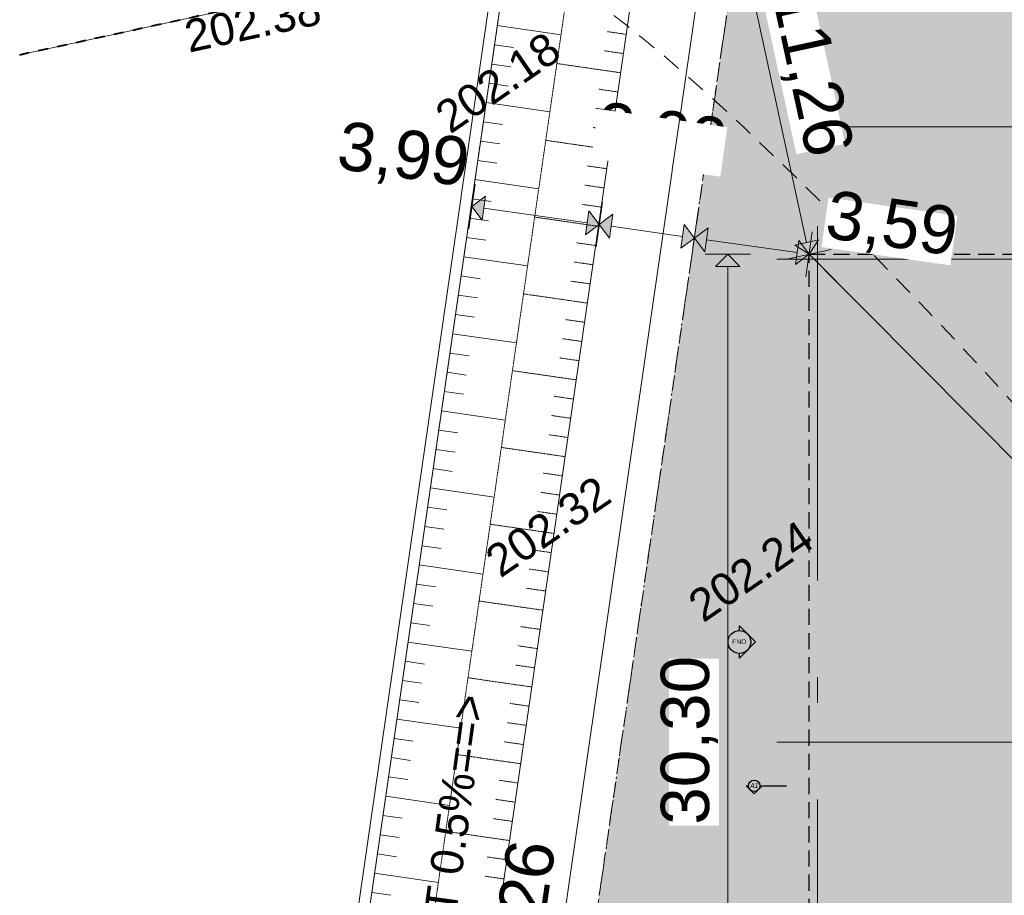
# Model space of a CAD drawing. Header units: millimetres. Extents: x -7175 to 180407, y -10650 to 115854.
# Tile 5 of 12: x -7175 to 23389, y 44023 to 71213. Entities that reach past the tile are written whole.
import ezdxf

# ---------------------------------------------------------------- set-up
doc = ezdxf.new("R2010")
doc.units = ezdxf.units.MM
doc.header["$MEASUREMENT"] = 0
for name, pattern in [('AI-Linetype-1', [750, 500, -250]), ('Axe', [546.805537, 264.583325, -105.833328, 70.555556, -105.833328]), ('Axe_long_OD', [16800, 10000, -3000, 800, -3000]), ('CACHE2', [600, 300, -300]), ('FOSSE', [1000, 600, -400]), ('Grille', [2, 1, -1]), ('Wipeout_Contour', [1000, 0, -1000])]:
    doc.linetypes.add(name, pattern=pattern)
for name, color, linetype in [('Marques _ Coupes sécurité.Marques', 7, 'Continuous'), ('Marques _ Façades.Marques', 7, 'Continuous'), ('Nouveau_01-PAP LOTS CONTOURS.Topo', 7, 'Continuous'), ('Nouveau_01-PAP- BORDURE AGGLOS.Topo', 7, 'Continuous'), ('Nouveau_01-PAP- FOSSE PROJET.Topo', 7, 'Continuous'), ('Nouveau_01-PAP-FILAIRE VOIE.Topo', 7, 'Continuous'), ('Nouveau_2D - Cotations - 1_100.2D', 7, 'Continuous'), ('Nouveau_2D - Divers - Axes.2D_3D', 7, 'Continuous'), ('Nouveau_2D_3D _ Annotations.2D_3D', 7, 'Continuous'), ('Nouveau_Finitions - Etanchéité.5-Etanchéité', 7, 'Continuous'), ('Nouveau_X-PTS TOPO-TEXTE TOPOALT.Topo', 7, 'Continuous'), ('Nouveau_X-PTS TOPO-TOPOPOINT.Topo', 7, 'Continuous'), ('Nouveau_Y-FDP TOPO-CN_1_00.Topo', 7, 'Continuous'), ('Nouveau_ZZ- PAP ALT PTS PROJET.Topo', 7, 'Continuous')]:
    doc.layers.add(name, color=color, linetype=linetype)
doc.styles.add('STYLE_GENERE_1', font='txt')
doc.styles.add('STYLE_GENERE_3', font='txt')
doc.dimstyles.new('STYLE_GENERE__1', dxfattribs={"dimtxt": 1500, "dimasz": 712.5, "dimexe": 0.18, "dimexo": 50, "dimgap": 0, "dimtad": 1, "dimlfac": 0.001, "dimzin": 0, "dimdsep": 46, "dimtxsty": 'STYLE_GENERE_1', "dimblk": 'ARROWHEAD_10', "dimblk1": 'ARROWHEAD_10', "dimblk2": 'ARROWHEAD_10', "dimcen": 0.09, "dimclrd": 256, "dimclre": 256, "dimclrt": 256, "dimazin": 0, "dimtfac": 1, "dimtdec": 4, "dimtmove": 0, "dimatfit": 3, "dimfxl": 0, "dimtolj": 1, "dimtzin": 0, "dimarcsym": 0})
doc.dimstyles.new('STYLE_GENERE__2', dxfattribs={"dimtxt": 1500, "dimasz": 712.5, "dimexe": 0.18, "dimexo": 50, "dimgap": 0, "dimtad": 1, "dimtih": 1, "dimtoh": 1, "dimlfac": 0.001, "dimzin": 0, "dimdsep": 46, "dimtxsty": 'STYLE_GENERE_1', "dimblk": 'ARROWHEAD_10', "dimblk1": 'ARROWHEAD_10', "dimblk2": 'ARROWHEAD_10', "dimcen": 0.09, "dimclrd": 256, "dimclre": 256, "dimclrt": 256, "dimazin": 0, "dimtfac": 1, "dimtdec": 4, "dimtmove": 0, "dimatfit": 3, "dimfxl": 0, "dimtolj": 1, "dimtzin": 0, "dimarcsym": 0})
doc.dimstyles.new('STYLE_GENERE__3', dxfattribs={"dimtxt": 0.18, "dimasz": 1368, "dimexe": 0.18, "dimexo": 0.0625, "dimgap": 0, "dimtad": 0, "dimtih": 1, "dimtoh": 1, "dimdec": 4, "dimzin": 0, "dimdsep": 46, "dimcen": 0.09, "dimadec": 0, "dimazin": 0, "dimtfac": 1, "dimtdec": 4, "dimtmove": 0, "dimatfit": 3, "dimldrblk": 'ARROWHEAD_5', "dimfxl": 0, "dimtolj": 1, "dimtzin": 0, "dimarcsym": 0})

# ---------------------------------------------------------------- blocks, each defined once
blk = doc.blocks.new('Marque grille standard')
at = {"layer": 'Nouveau_2D - Divers - Axes.2D_3D', "color": 104, "linetype": 'Axe_long_OD', "lineweight": 15, "true_color": 0x029e21}
for q in [(0, 0), (72512, 0)]:
    blk.add_line((1000, 0), q, dxfattribs=at)
blk = doc.blocks.new('Marque grille standard_2')
at = {"layer": 'Nouveau_2D - Divers - Axes.2D_3D', "color": 104, "linetype": 'Axe_long_OD', "lineweight": 15, "true_color": 0x029e21}
for p, q in [((1000, 0), (0, 0)), ((1000, 0), (31000, 0)), ((31000, 0), (32000, 0))]:
    blk.add_line(p, q, dxfattribs=at)
blk = doc.blocks.new('*D9')
at = {"layer": 'Nouveau_2D - Cotations - 1_100.2D', "linetype": 'Continuous', "lineweight": 15, "true_color": 0xa80f02}
for points in [[(17329, 67884), (17704, 67509), (17704, 68259)], [(47841, 67884), (47466, 68259), (47466, 67509)], [(47841, 67884), (48216, 67509), (48216, 68259)]]:
    blk.add_hatch(color=14, dxfattribs=at).paths.add_polyline_path(points)
at = {"layer": 'Nouveau_2D - Cotations - 1_100.2D', "color": 11, "linetype": 'Continuous', "lineweight": 15, "true_color": 0xfd8379}
for p, q in [((17329, 67180), (17329, 68587)), ((47841, 67180), (47841, 68587)), ((17704, 67884), (47466, 67884))]:
    blk.add_line(p, q, dxfattribs=at)
at = {"layer": 'Nouveau_2D - Cotations - 1_100.2D', "color": 14, "linetype": 'Continuous', "lineweight": 15, "true_color": 0xa80f02}
for p, q in [((17329, 67884), (17704, 68259)), ((17704, 68259), (17704, 67509)), ((47466, 67509), (47466, 68259)), ((47841, 67884), (47466, 68259)), ((17329, 67884), (17704, 67509)), ((47841, 67884), (47466, 67509))]:
    blk.add_line(p, q, dxfattribs=at)
at = {"color": 254, "linetype": 'Wipeout_Contour', "lineweight": 0, "ltscale": 305135.72811}
blk.add_wipeout([(29996, 68159), (35175, 68159), (35175, 69709), (29996, 69709)], dxfattribs=at).dxf.layer = 'Nouveau_2D - Cotations - 1_100.2D'
at = {"layer": 'Nouveau_2D - Cotations - 1_100.2D', "color": 14, "lineweight": 15, "true_color": 0xa80f02, "insert": (30021, 68184), "char_height": 1500, "attachment_point": 7, "style": 'STYLE_GENERE_1'}
blk.add_mtext('\\A1;{\\pql;\\fArial|b0|i0|c0|p38;30,51}', dxfattribs=at)
blk = doc.blocks.new('ARROWHEAD_10')
at = {"linetype": 'Continuous', "lineweight": 0}
blk.add_hatch(color=0, dxfattribs=at).paths.add_polyline_path([(-0.525, 0.525), (0, 0), (-0.525, -0.525)])
at = {"color": 0, "linetype": 'Continuous', "lineweight": 0}
blk.add_line((0, 0), (-1, 0), dxfattribs=at)
blk = doc.blocks.new('*D12')
at = {"layer": 'Nouveau_2D - Cotations - 1_100.2D', "linetype": 'Continuous', "lineweight": 15, "true_color": 0xa80f02}
for points in [[(6861, 65411), (7180, 64987), (7285, 65729)], [(10814, 64851), (10495, 65275), (10390, 64533)], [(10814, 64851), (11132, 64428), (11238, 65170)]]:
    blk.add_hatch(color=14, dxfattribs=at).paths.add_polyline_path(points)
at = {"layer": 'Nouveau_2D - Cotations - 1_100.2D', "color": 11, "linetype": 'Continuous', "lineweight": 15, "true_color": 0xfd8379}
for p, q in [((6763, 64715), (6960, 66107)), ((7233, 65358), (10442, 64904))]:
    blk.add_line(p, q, dxfattribs=at)
at = {"layer": 'Nouveau_2D - Cotations - 1_100.2D', "color": 14, "linetype": 'Continuous', "lineweight": 15, "true_color": 0xa80f02}
for p, q in [((6861, 65411), (7285, 65729)), ((7285, 65729), (7180, 64987)), ((6861, 65411), (7180, 64987)), ((10390, 64533), (10495, 65275)), ((10814, 64851), (10495, 65275)), ((10814, 64851), (10390, 64533))]:
    blk.add_line(p, q, dxfattribs=at)
at = {"color": 254, "linetype": 'Wipeout_Contour', "lineweight": 0, "ltscale": 274408.994705}
blk.add_wipeout([(10572, 66905), (14573, 66339), (14791, 67874), (10790, 68440)], dxfattribs=at).dxf.layer = 'Nouveau_2D - Cotations - 1_100.2D'
at = {"layer": 'Nouveau_2D - Cotations - 1_100.2D', "color": 14, "lineweight": 15, "true_color": 0xa80f02, "insert": (10601, 66927), "char_height": 1500, "attachment_point": 7, "rotation": 351.9448, "style": 'STYLE_GENERE_1'}
blk.add_mtext('\\A1;{\\pql;\\fArial|b0|i0|c0|p38;2,99}', dxfattribs=at)
at = {"color": 254, "linetype": 'Wipeout_Contour', "lineweight": 0, "ltscale": 267901.549891}
blk.add_wipeout([(2552, 66298), (6553, 65732), (6771, 67267), (2770, 67833)], dxfattribs=at).dxf.layer = 'Nouveau_2D - Cotations - 1_100.2D'
at = {"layer": 'Nouveau_2D - Cotations - 1_100.2D', "color": 14, "lineweight": 15, "true_color": 0xa80f02, "insert": (2581, 66320), "char_height": 1500, "attachment_point": 7, "rotation": 351.9448, "style": 'STYLE_GENERE_1'}
blk.add_mtext('\\A1;{\\pql;\\fArial|b0|i0|c0|p38;3,99}', dxfattribs=at)
blk = doc.blocks.new('*D13')
at = {"layer": 'Nouveau_2D - Cotations - 1_100.2D', "linetype": 'Continuous', "lineweight": 15, "true_color": 0xa80f02}
for points in [[(10814, 64851), (10495, 65275), (10390, 64533)], [(10814, 64851), (11132, 64428), (11238, 65170)], [(13771, 64433), (13453, 64857), (13348, 64114)], [(13771, 64433), (14090, 64009), (14195, 64752)]]:
    blk.add_hatch(color=14, dxfattribs=at).paths.add_polyline_path(points)
at = {"layer": 'Nouveau_2D - Cotations - 1_100.2D', "color": 11, "linetype": 'Continuous', "lineweight": 15, "true_color": 0xfd8379}
for p, q in [((10715, 64155), (10912, 65548)), ((11185, 64799), (13400, 64485))]:
    blk.add_line(p, q, dxfattribs=at)
at = {"layer": 'Nouveau_2D - Cotations - 1_100.2D', "color": 14, "linetype": 'Continuous', "lineweight": 15, "true_color": 0xa80f02}
for p, q in [((10814, 64851), (10495, 65275)), ((10814, 64851), (11238, 65170)), ((11238, 65170), (11132, 64428)), ((10814, 64851), (10390, 64533)), ((10814, 64851), (11132, 64428)), ((13348, 64114), (13453, 64857)), ((13771, 64433), (13453, 64857)), ((13771, 64433), (13348, 64114))]:
    blk.add_line(p, q, dxfattribs=at)
at = {"color": 254, "linetype": 'Wipeout_Contour', "lineweight": 0, "ltscale": 274408.994705}
blk.add_wipeout([(10572, 66905), (14573, 66339), (14791, 67874), (10790, 68440)], dxfattribs=at).dxf.layer = 'Nouveau_2D - Cotations - 1_100.2D'
blk = doc.blocks.new('*D14')
at = {"layer": 'Nouveau_2D - Cotations - 1_100.2D', "linetype": 'Continuous', "lineweight": 15, "true_color": 0xa80f02}
for points in [[(13771, 64433), (13453, 64857), (13348, 64114)], [(13771, 64433), (14090, 64009), (14195, 64752)], [(17329, 63929), (17011, 64353), (16906, 63611)]]:
    blk.add_hatch(color=14, dxfattribs=at).paths.add_polyline_path(points)
at = {"layer": 'Nouveau_2D - Cotations - 1_100.2D', "color": 11, "linetype": 'Continuous', "lineweight": 15, "true_color": 0xfd8379}
for p, q in [((13673, 63737), (13870, 65129)), ((17231, 63233), (17428, 64625)), ((14143, 64380), (16958, 63982))]:
    blk.add_line(p, q, dxfattribs=at)
at = {"layer": 'Nouveau_2D - Cotations - 1_100.2D', "color": 14, "linetype": 'Continuous', "lineweight": 15, "true_color": 0xa80f02}
for p, q in [((13771, 64433), (13453, 64857)), ((13771, 64433), (14195, 64752)), ((14195, 64752), (14090, 64009)), ((13771, 64433), (13348, 64114)), ((13771, 64433), (14090, 64009)), ((16906, 63611), (17011, 64353)), ((17329, 63929), (17011, 64353)), ((17329, 63929), (16906, 63611))]:
    blk.add_line(p, q, dxfattribs=at)
at = {"color": 254, "linetype": 'Wipeout_Contour', "lineweight": 0, "ltscale": 274408.994705}
blk.add_wipeout([(10572, 66905), (14573, 66339), (14791, 67874), (10790, 68440)], dxfattribs=at).dxf.layer = 'Nouveau_2D - Cotations - 1_100.2D'
at = {"color": 254, "linetype": 'Wipeout_Contour', "lineweight": 0, "ltscale": 270551.440806}
blk.add_wipeout([(17714, 64153), (21715, 63586), (21933, 65121), (17932, 65687)], dxfattribs=at).dxf.layer = 'Nouveau_2D - Cotations - 1_100.2D'
at = {"layer": 'Nouveau_2D - Cotations - 1_100.2D', "color": 14, "lineweight": 15, "true_color": 0xa80f02, "insert": (17743, 64174), "char_height": 1500, "attachment_point": 7, "rotation": 351.9448, "style": 'STYLE_GENERE_1'}
blk.add_mtext('\\A1;{\\pql;\\fArial|b0|i0|c0|p38;3,59}', dxfattribs=at)
blk = doc.blocks.new('*D15')
at = {"layer": 'Nouveau_2D - Cotations - 1_100.2D', "linetype": 'Continuous', "lineweight": 15, "true_color": 0xa80f02}
for points in [[(2657, 35704), (2976, 35280), (3081, 36022)], [(6499, 35160), (6180, 35584), (6075, 34841)], [(6499, 35160), (6817, 34736), (6923, 35479)]]:
    blk.add_hatch(color=14, dxfattribs=at).paths.add_polyline_path(points)
at = {"layer": 'Nouveau_2D - Cotations - 1_100.2D', "color": 11, "linetype": 'Continuous', "lineweight": 15, "true_color": 0xfd8379}
for p, q in [((2559, 35008), (2756, 36400)), ((6400, 34464), (6597, 35856)), ((3028, 35651), (6127, 35213))]:
    blk.add_line(p, q, dxfattribs=at)
at = {"layer": 'Nouveau_2D - Cotations - 1_100.2D', "color": 14, "linetype": 'Continuous', "lineweight": 15, "true_color": 0xa80f02}
for p, q in [((2657, 35704), (3081, 36022)), ((3081, 36022), (2976, 35280)), ((2657, 35704), (2976, 35280)), ((6075, 34841), (6180, 35584)), ((6499, 35160), (6180, 35584)), ((6499, 35160), (6923, 35479)), ((6499, 35160), (6075, 34841)), ((6499, 35160), (6817, 34736))]:
    blk.add_line(p, q, dxfattribs=at)
at = {"color": 254, "linetype": 'Wipeout_Contour', "lineweight": 0, "ltscale": 148530.488931}
blk.add_wipeout([(-1652, 36591), (2349, 36025), (2566, 37560), (-1435, 38126)], dxfattribs=at).dxf.layer = 'Nouveau_2D - Cotations - 1_100.2D'
at = {"layer": 'Nouveau_2D - Cotations - 1_100.2D', "color": 14, "lineweight": 15, "true_color": 0xa80f02, "insert": (-1624, 36613), "char_height": 1500, "attachment_point": 7, "rotation": 351.9448, "style": 'STYLE_GENERE_1'}
blk.add_mtext('\\A1;{\\pql;\\fArial|b0|i0|c0|p38;3,88}', dxfattribs=at)
blk = doc.blocks.new('*D18')
at = {"layer": 'Nouveau_2D - Cotations - 1_100.2D', "linetype": 'Continuous', "lineweight": 15, "true_color": 0xa80f02}
for points in [[(14804, 63929), (14429, 63554), (15179, 63554)], [(14804, 33627), (15179, 34002), (14429, 34002)]]:
    blk.add_hatch(color=14, dxfattribs=at).paths.add_polyline_path(points)
at = {"layer": 'Nouveau_2D - Cotations - 1_100.2D', "color": 11, "linetype": 'Continuous', "lineweight": 15, "true_color": 0xfd8379}
for p, q in [((15507, 63929), (14101, 63929)), ((14804, 34002), (14804, 63554)), ((15507, 33627), (14101, 33627))]:
    blk.add_line(p, q, dxfattribs=at)
at = {"layer": 'Nouveau_2D - Cotations - 1_100.2D', "color": 14, "linetype": 'Continuous', "lineweight": 15, "true_color": 0xa80f02}
for p, q in [((14804, 63929), (14429, 63554)), ((14804, 63929), (15179, 63554)), ((15179, 63554), (14429, 63554)), ((14429, 34002), (15179, 34002)), ((14804, 33627), (14429, 34002)), ((14804, 33627), (15179, 34002))]:
    blk.add_line(p, q, dxfattribs=at)
at = {"color": 254, "linetype": 'Wipeout_Contour', "lineweight": 0, "ltscale": 202763.021836}
blk.add_wipeout([(14529, 46189), (14529, 51368), (12979, 51368), (12979, 46189)], dxfattribs=at).dxf.layer = 'Nouveau_2D - Cotations - 1_100.2D'
at = {"layer": 'Nouveau_2D - Cotations - 1_100.2D', "color": 14, "lineweight": 15, "true_color": 0xa80f02, "insert": (14504, 46214), "char_height": 1500, "attachment_point": 7, "rotation": 90, "style": 'STYLE_GENERE_1'}
blk.add_mtext('\\A1;{\\pql;\\fArial|b0|i0|c0|p38;30,30}', dxfattribs=at)
blk = doc.blocks.new('*D19')
at = {"layer": 'Nouveau_2D - Cotations - 1_100.2D', "linetype": 'Continuous', "lineweight": 15, "true_color": 0xa80f02}
for points in [[(14936, 74935), (14649, 74489), (15382, 74649)], [(17329, 63929), (17616, 64375), (16883, 64216)]]:
    blk.add_hatch(color=14, dxfattribs=at).paths.add_polyline_path(points)
at = {"layer": 'Nouveau_2D - Cotations - 1_100.2D', "color": 11, "linetype": 'Continuous', "lineweight": 15, "true_color": 0xfd8379}
for p, q in [((14249, 74786), (15623, 75085)), ((15015, 74569), (17250, 64296)), ((16642, 63780), (18016, 64079))]:
    blk.add_line(p, q, dxfattribs=at)
at = {"layer": 'Nouveau_2D - Cotations - 1_100.2D', "color": 14, "linetype": 'Continuous', "lineweight": 15, "true_color": 0xa80f02}
for p, q in [((14936, 74935), (14649, 74489)), ((14936, 74935), (15382, 74649)), ((15382, 74649), (14649, 74489)), ((16883, 64216), (17616, 64375)), ((17329, 63929), (16883, 64216)), ((17329, 63929), (17616, 64375))]:
    blk.add_line(p, q, dxfattribs=at)
at = {"color": 254, "linetype": 'Wipeout_Contour', "lineweight": 0, "ltscale": 286998.367738}
blk.add_wipeout([(15867, 71947), (16936, 67034), (18450, 67363), (17382, 72277)], dxfattribs=at).dxf.layer = 'Nouveau_2D - Cotations - 1_100.2D'
at = {"layer": 'Nouveau_2D - Cotations - 1_100.2D', "color": 14, "lineweight": 15, "true_color": 0xa80f02, "insert": (15897, 71928), "char_height": 1500, "attachment_point": 7, "rotation": 282.2699, "style": 'STYLE_GENERE_1'}
blk.add_mtext('\\A1;{\\pql;\\fArial|b0|i0|c0|p38;11,26}', dxfattribs=at)
blk = doc.blocks.new('*D24')
at = {"layer": 'Nouveau_2D - Cotations - 1_100.2D', "linetype": 'Continuous', "lineweight": 15, "true_color": 0xa80f02}
for points in [[(7646, 73477), (7221, 73159), (7963, 73052)], [(-2968, 92), (-2543, 410), (-3285, 517)]]:
    blk.add_hatch(color=14, dxfattribs=at).paths.add_polyline_path(points)
at = {"layer": 'Nouveau_2D - Cotations - 1_100.2D', "color": 11, "linetype": 'Continuous', "lineweight": 15, "true_color": 0xfd8379}
for p, q in [((6950, 73577), (8342, 73376)), ((7592, 73105), (-2914, 463)), ((-3664, 193), (-2272, -8))]:
    blk.add_line(p, q, dxfattribs=at)
at = {"layer": 'Nouveau_2D - Cotations - 1_100.2D', "color": 14, "linetype": 'Continuous', "lineweight": 15, "true_color": 0xa80f02}
for p, q in [((7646, 73477), (7221, 73159)), ((7646, 73477), (7963, 73052)), ((7963, 73052), (7221, 73159)), ((-3285, 517), (-2543, 410)), ((-2968, 92), (-3285, 517)), ((-2968, 92), (-2543, 410))]:
    blk.add_line(p, q, dxfattribs=at)
at = {"color": 254, "linetype": 'Wipeout_Contour', "lineweight": 0, "ltscale": 147866.697255}
blk.add_wipeout([(1696, 34261), (2438, 39387), (904, 39609), (162, 34483)], dxfattribs=at).dxf.layer = 'Nouveau_2D - Cotations - 1_100.2D'
at = {"layer": 'Nouveau_2D - Cotations - 1_100.2D', "color": 14, "lineweight": 15, "true_color": 0xa80f02, "insert": (1675, 34289), "char_height": 1500, "attachment_point": 7, "rotation": 81.7704, "style": 'STYLE_GENERE_1'}
blk.add_mtext('\\A1;{\\pql;\\fArial|b0|i0|c0|p38;74,15}', dxfattribs=at)
blk = doc.blocks.new('*D32')
at = {"layer": 'Nouveau_2D - Cotations - 1_100.2D', "linetype": 'Continuous', "lineweight": 15, "true_color": 0xa80f02}
for points in [[(14325, 75155), (13900, 74837), (14642, 74730)], [(4984, 10570), (5409, 10888), (4667, 10995)]]:
    blk.add_hatch(color=14, dxfattribs=at).paths.add_polyline_path(points)
at = {"layer": 'Nouveau_2D - Cotations - 1_100.2D', "color": 11, "linetype": 'Continuous', "lineweight": 15, "true_color": 0xfd8379}
for p, q in [((15021, 75054), (13629, 75256)), ((5038, 10941), (14271, 74784)), ((5680, 10470), (4288, 10671))]:
    blk.add_line(p, q, dxfattribs=at)
at = {"layer": 'Nouveau_2D - Cotations - 1_100.2D', "color": 14, "linetype": 'Continuous', "lineweight": 15, "true_color": 0xa80f02}
for p, q in [((14325, 75155), (13900, 74837)), ((14325, 75155), (14642, 74730)), ((14642, 74730), (13900, 74837)), ((4667, 10995), (5409, 10888)), ((4984, 10570), (4667, 10995)), ((4984, 10570), (5409, 10888))]:
    blk.add_line(p, q, dxfattribs=at)
at = {"color": 254, "linetype": 'Wipeout_Contour', "lineweight": 0, "ltscale": 175496.983415}
blk.add_wipeout([(9012, 40339), (9753, 45465), (8219, 45687), (7478, 40561)], dxfattribs=at).dxf.layer = 'Nouveau_2D - Cotations - 1_100.2D'
at = {"layer": 'Nouveau_2D - Cotations - 1_100.2D', "color": 14, "lineweight": 15, "true_color": 0xa80f02, "insert": (8990, 40367), "char_height": 1500, "attachment_point": 7, "rotation": 81.7704, "style": 'STYLE_GENERE_1'}
blk.add_mtext('\\A1;{\\pql;\\fArial|b0|i0|c0|p38;65,26}', dxfattribs=at)
blk = doc.blocks.new('Plan de coupe_5', base_point=(15625, 47424))
at = {"layer": 'Marques _ Coupes sécurité.Marques', "linetype": 'Continuous', "lineweight": 0, "true_color": 0x181b1e}
blk.add_hatch(color=250, dxfattribs=at).paths.add_polyline_path([(15801, 47424, 1), (15448, 47424), (15375, 47424), (15625, 47174), (15875, 47424)])
at = {"layer": 'Marques _ Coupes sécurité.Marques', "color": 5, "linetype": 'Continuous', "lineweight": 25}
for p, q in [((15625, 47174), (15375, 47424)), ((15375, 47424), (15448, 47424)), ((15875, 47424), (15625, 47174)), ((15801, 47424), (15875, 47424)), ((15875, 47424), (16625, 47424))]:
    blk.add_line(p, q, dxfattribs=at)
blk.add_circle((15625, 47424), 177, dxfattribs=at)
at = {"layer": 'Marques _ Coupes sécurité.Marques', "color": 7, "lineweight": 15, "insert": (15499, 47358), "char_height": 150, "attachment_point": 7, "style": 'STYLE_GENERE_3'}
blk.add_mtext('\\A1;{\\pql;\\pt0;\\fArial|b0|i1|c0|p38;A1}', dxfattribs=at)
blk = doc.blocks.new('Façade_4', base_point=(15166, 27350))
at = {"layer": 'Marques _ Façades.Marques', "color": 161, "linetype": 'Continuous', "lineweight": 25, "true_color": 0x40a5ff}
for p, q in [((15166, 52245), (15166, 52391)), ((15166, 52391), (15666, 51891)), ((15666, 51891), (15166, 51391)), ((15166, 51391), (15166, 51537))]:
    blk.add_line(p, q, dxfattribs=at)
blk.add_circle((15166, 51891), 354, dxfattribs=at)
at = {"layer": 'Marques _ Façades.Marques', "color": 173, "lineweight": 15, "true_color": 0x5555ff, "insert": (15384, 51822), "char_height": 150, "attachment_point": 9, "style": 'STYLE_GENERE_1'}
blk.add_mtext('\\A1;{\\pqr;\\pt0;\\fArial|b0|i0|c0|p38;FNO}', dxfattribs=at)
blk = doc.blocks.new('ARROWHEAD_5')
at = {"linetype": 'Continuous', "lineweight": 0}
blk.add_hatch(color=0, dxfattribs=at).paths.add_polyline_path([(-1, 0.2679), (0, 0), (-1, -0.2679)])
at = {"color": 0, "linetype": 'Continuous', "lineweight": 0}
blk.add_line((0, 0), (-1, 0), dxfattribs=at)

msp = doc.modelspace()

# ---------------------------------------------------------------- hatches: boundary and pattern name
at = {"layer": 'Nouveau_Finitions - Etanchéité.5-Etanchéité', "linetype": 'Continuous', "lineweight": 0, "true_color": 0x191919}
msp.add_hatch(color=250, dxfattribs=at).paths.add_polyline_path([(15298.272, 75014.152), (5957.365, 10429.423), (8926.472, 7000), (100041.348, 7000), (100041.348, 93750.768), (73174.388, 91936.189, 0.079278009), (67799.409, 90702.243), (50064.263, 83538.536, -0.042459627), (39452.607, 80267.37)])

# ---------------------------------------------------------------- linework, layer by layer
at = {"layer": 'Nouveau_01-PAP LOTS CONTOURS.Topo', "color": 7, "linetype": 'Continuous', "lineweight": 15, "flags": 128}
msp.add_lwpolyline([(167959.418, 98337.917), (73174.388, 91936.189, 0.079278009), (67799.409, 90702.243), (50064.264, 83538.537, -0.042459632), (39452.607, 80267.37), (7909.512, 73407.204), (7842.919, 72369.344), (-2623.879, 0), (69287.46, 0), (118935.585, 0), (167959.418, 9421.579)], format="xyb", dxfattribs=at)
at = {"layer": 'Nouveau_01-PAP- BORDURE AGGLOS.Topo', "color": 134, "linetype": 'CACHE2', "lineweight": 40, "flags": 128}
msp.add_lwpolyline([(-7174.807, 70126.583), (39452.607, 80267.37, 0.042459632), (50064.264, 83538.537), (67799.409, 90702.243, -0.079278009), (73174.388, 91936.189), (167959.418, 98337.917)], format="xyb", dxfattribs=at)
at = {"layer": 'Nouveau_01-PAP- FOSSE PROJET.Topo', "color": 114, "linetype": 'Continuous', "lineweight": 15, "true_color": 0x00ad56}
for p, q in [((7649.63, 71032.913), (9629.035, 70746.631)), ((7563.104, 70434.652), (8156.925, 70348.767)), ((7476.577, 69836.391), (8070.399, 69750.506)), ((7390.051, 69238.13), (7983.872, 69152.245)), ((7303.524, 68639.869), (9282.929, 68353.587)), ((7216.997, 68041.608), (7810.819, 67955.723)), ((7130.471, 67443.347), (7724.292, 67357.462)), ((7043.944, 66845.086), (7637.765, 66759.202)), ((6957.417, 66246.825), (8936.822, 65960.543)), ((6870.891, 65648.564), (7464.712, 65562.68)), ((6784.364, 65050.303), (7378.185, 64964.419)), ((6697.837, 64452.042), (7291.659, 64366.158)), ((6611.311, 63853.781), (8590.715, 63567.499)), ((6524.784, 63255.52), (7118.605, 63169.636)), ((6438.257, 62657.259), (7032.079, 62571.375)), ((6351.731, 62058.998), (6945.552, 61973.114)), ((6265.204, 61460.737), (8244.609, 61174.455)), ((6178.678, 60862.476), (6772.499, 60776.592)), ((6092.151, 60264.215), (6685.972, 60178.331)), ((6005.624, 59665.954), (6599.446, 59580.07)), ((5919.098, 59067.693), (7898.502, 58781.412)), ((5832.571, 58469.432), (6426.392, 58383.548)), ((5746.044, 57871.171), (6339.866, 57785.287)), ((5659.518, 57272.91), (6253.339, 57187.026)), ((5572.991, 56674.649), (7552.396, 56388.368)), ((5486.464, 56076.389), (6080.286, 55990.504)), ((5399.938, 55478.128), (5993.759, 55392.243)), ((5313.411, 54879.867), (5907.232, 54793.982)), ((5226.884, 54281.606), (7206.289, 53995.324)), ((5140.358, 53683.345), (5734.179, 53597.46)), ((5053.831, 53085.084), (5647.653, 52999.199)), ((4967.305, 52486.823), (5561.126, 52400.938)), ((4880.778, 51888.562), (6860.183, 51602.28)), ((4794.251, 51290.301), (5388.073, 51204.416)), ((4707.725, 50692.04), (5301.546, 50606.155)), ((4621.198, 50093.779), (5215.019, 50007.894)), ((4534.671, 49495.518), (6514.076, 49209.236)), ((4448.145, 48897.257), (5041.966, 48811.372)), ((4361.618, 48298.996), (4955.439, 48213.111)), ((4275.091, 47700.735), (4868.913, 47614.85)), ((4188.565, 47102.474), (6167.969, 46816.192)), ((4102.038, 46504.213), (4695.859, 46418.328)), ((4015.511, 45905.952), (4609.333, 45820.067)), ((3928.985, 45307.691), (4522.806, 45221.806)), ((3842.458, 44709.43), (5821.863, 44423.148)), ((3755.932, 44111.169), (4349.753, 44025.284))]:
    msp.add_line(p, q, dxfattribs=at)
at = {"layer": 'Nouveau_01-PAP- FOSSE PROJET.Topo', "color": 114, "linetype": 'Grille', "lineweight": 15, "true_color": 0x00ad56}
for p, q in [((11651.376, 70757.218), (11057.554, 70843.102)), ((11565.17, 70161.171), (10971.348, 70247.056)), ((11478.963, 69565.124), (9499.559, 69851.406)), ((11392.757, 68969.078), (10798.935, 69054.962)), ((11306.55, 68373.031), (10712.729, 68458.916)), ((11220.344, 67776.985), (10626.523, 67862.869)), ((11134.138, 67180.938), (9154.733, 67467.22)), ((11047.931, 66584.891), (10454.11, 66670.776)), ((10961.725, 65988.845), (10367.903, 66074.729)), ((10875.519, 65392.798), (10281.697, 65478.683)), ((10789.312, 64796.752), (8809.907, 65083.034)), ((10703.106, 64200.705), (10109.284, 64286.59)), ((10616.899, 63604.659), (10023.078, 63690.543)), ((10530.693, 63008.612), (9936.872, 63094.497)), ((10444.487, 62412.565), (8465.082, 62698.847)), ((10358.28, 61816.519), (9764.459, 61902.403)), ((10272.074, 61220.472), (9678.252, 61306.357)), ((10185.868, 60624.426), (9592.046, 60710.31)), ((10099.661, 60028.379), (8120.256, 60314.661)), ((10013.455, 59432.332), (9419.633, 59518.217)), ((9927.248, 58836.286), (9333.427, 58922.17)), ((9841.042, 58240.239), (9247.221, 58326.124)), ((9754.836, 57644.193), (7775.431, 57930.475)), ((9668.629, 57048.146), (9074.808, 57134.031)), ((9582.423, 56452.1), (8988.601, 56537.984)), ((9496.216, 55856.053), (8902.395, 55941.937)), ((9410.01, 55260.006), (7430.605, 55546.288)), ((9323.804, 54663.96), (8729.982, 54749.844)), ((9237.597, 54067.913), (8643.776, 54153.798)), ((9151.391, 53471.867), (8557.57, 53557.751)), ((9065.185, 52875.82), (7085.78, 53162.102)), ((8978.978, 52279.773), (8385.157, 52365.658)), ((8892.772, 51683.727), (8298.95, 51769.611)), ((8806.565, 51087.68), (8212.744, 51173.565)), ((8720.359, 50491.634), (6740.954, 50777.915)), ((8634.153, 49895.587), (8040.331, 49981.472)), ((8547.946, 49299.54), (7954.125, 49385.425)), ((8461.74, 48703.494), (7867.919, 48789.378)), ((8375.534, 48107.447), (6396.129, 48393.729)), ((8289.327, 47511.401), (7695.506, 47597.285)), ((8203.121, 46915.354), (7609.299, 47001.239)), ((8116.914, 46319.308), (7523.093, 46405.192)), ((8030.708, 45723.261), (6051.303, 46009.543)), ((7944.502, 45127.214), (7350.68, 45213.099)), ((7858.295, 44531.168), (7264.474, 44617.052))]:
    msp.add_line(p, q, dxfattribs=at)
at = {"layer": 'Nouveau_01-PAP- FOSSE PROJET.Topo', "color": 114, "linetype": 'Continuous', "lineweight": 15, "flags": 128}
msp.add_lwpolyline([(12168.614, 74333.497), (1996.262, 4000), (67504.366, 4000), (69287.46, 0)], dxfattribs=at)
at = {"layer": 'Nouveau_01-PAP- FOSSE PROJET.Topo', "color": 114, "linetype": 'Grille', "lineweight": 15, "flags": 128}
msp.add_lwpolyline([(10082.176, 73879.727), (16.857, 4286.282, 0.456936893), (1996.262, 2000), (66206.197, 2000), (67104.946, -16.155)], format="xyb", dxfattribs=at)
at = {"layer": 'Nouveau_01-PAP- FOSSE PROJET.Topo', "color": 114, "linetype": 'Continuous', "lineweight": 15, "flags": 128}
msp.add_lwpolyline([(7995.737, 73425.957), (-2127.88, 3429.423, 0.456936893), (841.227, 0), (64908.028, 0), (65030.422, -274.564)], format="xyb", dxfattribs=at)
at = {"layer": 'Nouveau_01-PAP-FILAIRE VOIE.Topo', "color": 7, "linetype": 'Continuous', "lineweight": 15, "flags": 128}
msp.add_lwpolyline([(-7174.807, 70126.583), (39452.607, 80267.37, 0.042459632), (50064.264, 83538.537), (67799.409, 90702.243)], format="xyb", dxfattribs=at)
at = {"layer": 'Nouveau_Finitions - Etanchéité.5-Etanchéité', "color": 12, "linetype": 'AI-Linetype-1', "lineweight": 20, "true_color": 0xe40006, "flags": 128}
msp.add_lwpolyline([(15298.272, 75014.152), (5957.365, 10429.423), (8926.472, 7000), (100041.348, 7000), (100041.348, 93750.768), (73174.388, 91936.189, 0.079278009), (67799.409, 90702.243), (50064.263, 83538.536, -0.042459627), (39452.607, 80267.37)], format="xyb", close=True, dxfattribs=at)
at = {"layer": 'Nouveau_Finitions - Etanchéité.5-Etanchéité', "color": 1, "linetype": 'AI-Linetype-1', "lineweight": 25, "flags": 128}
msp.add_lwpolyline([(17329.348, 63929.283), (47841.348, 63929.283), (47841.348, 60987.312), (58329.348, 60987.312), (58329.348, 63929.283), (88841.348, 63929.283), (88841.348, 33627.283), (17329.348, 33627.283)], close=True, dxfattribs=at)
at = {"layer": 'Nouveau_X-PTS TOPO-TOPOPOINT.Topo', "color": 7, "linetype": 'Continuous', "lineweight": 40}
for p, q in [((7265.897, 68511.887), (7265.938, 68511.915)), ((8820.95, 54723.593), (8820.991, 54723.622)), ((15116.978, 53333.258), (15117.019, 53333.287))]:
    msp.add_line(p, q, dxfattribs=at)
at = {"layer": 'Nouveau_Y-FDP TOPO-CN_1_00.Topo', "color": 253, "linetype": 'FOSSE', "lineweight": 15, "true_color": 0xb3b3b3, "flags": 128}
msp.add_lwpolyline([(-7174.807, 78377.759), (-6960.307, 78339.175), (-6694.517, 78298.026), (-6387.312, 78259.024), (-6032.746, 78218.537), (-5628.311, 78172.18), (-5171.502, 78115.567), (-4659.812, 78044.314), (-4090.735, 77954.034), (-3461.765, 77840.342), (-2770.396, 77698.853), (-2015.9, 77525.879), (-1204.661, 77320.534), (-344.843, 77082.625), (555.391, 76811.964), (1487.879, 76508.361), (2444.457, 76171.625), (3416.963, 75801.568), (4397.233, 75397.998), (5379.607, 74959.073), (6368.441, 74476.337), (7370.592, 73939.678), (8392.92, 73338.988), (9442.281, 72664.155), (10525.534, 71905.071), (11649.537, 71051.624), (12821.149, 70093.705), (14041.613, 69028.654), (15289.714, 67883.611), (16538.623, 66693.168), (17761.51, 65491.915), (18931.545, 64314.442), (20021.901, 63195.342), (21005.746, 62169.204), (21856.252, 61270.62), (22554.481, 60524.672), (23113.064, 59918.42), (23552.525, 59429.413), (23893.385, 59035.201), (24156.169, 58713.335), (24361.398, 58441.367), (24529.596, 58196.845), (24681.286, 57957.321), (24833.668, 57705.537), (24990.649, 57445.007), (25152.814, 57184.436), (25320.746, 56932.53), (25495.03, 56697.994), (25676.25, 56489.534), (25864.991, 56315.856), (26061.836, 56185.664), (26271.456, 56103.315), (26514.857, 56055.769), (26817.132, 56025.635), (27203.373, 55995.523), (27698.672, 55948.044), (28328.122, 55865.807), (29116.816, 55731.422), (30089.845, 55527.499), (31260.137, 55241.635), (32591.96, 54881.372), (34037.419, 54459.238), (35548.616, 53987.763), (37077.655, 53479.475), (38576.639, 52946.902), (39997.673, 52402.573), (41292.86, 51859.018), (42425.193, 51327.133), (43401.223, 50811.297), (44238.393, 50314.253), (44954.143, 49838.749), (45565.915, 49387.529), (46091.152, 48963.341), (46547.293, 48568.928), (46951.781, 48207.039), (47319.364, 47879.336), (47654.025, 47583.164), (47957.05, 47314.782), (48229.729, 47070.452), (48473.349, 46846.437), (48689.2, 46638.996), (48878.571, 46444.392), (49042.748, 46258.887), (49289.865, 45935.573), (53747.122, 44579.151), (53780.763, 44584.667), (54299.331, 44723.503), (54816.465, 44909.313), (55325.79, 45131.612), (55820.932, 45379.915), (56295.515, 45643.737), (56743.165, 45912.594), (57157.508, 46176.001), (57532.169, 46423.474), (57865.515, 46648.312), (58174.887, 46858.955), (58482.366, 47067.625), (58810.035, 47286.548), (59179.975, 47527.945), (59614.27, 47804.042), (60135, 48127.061), (60764.249, 48509.227), (61515.075, 48962.059), (62364.439, 49494.265), (63280.278, 50113.849), (64230.532, 50828.813), (65183.137, 51647.163), (66106.03, 52576.902), (66967.151, 53626.034), (67734.436, 54802.562), (68382.59, 56106.939), (68913.387, 57509.415), (69335.369, 58972.687), (69657.075, 60459.454), (69887.047, 61932.414), (70033.827, 63354.264), (70105.954, 64687.703), (70111.971, 65895.429), (70061.989, 66950.749), (69972.408, 67869.401), (69861.198, 68677.736), (69746.332, 69402.1), (69645.78, 70068.843), (69577.512, 70704.312), (69559.5, 71334.856), (69609.715, 71986.824), (69741.326, 72681.086), (69948.293, 73416.607), (70219.777, 74186.871), (70544.936, 74985.367), (70912.93, 75805.579), (71312.917, 76640.996), (71734.058, 77485.102), (72165.511, 78331.385), (72602.967, 79172.934), (73068.236, 80001.258), (73589.66, 80807.466), (74195.582, 81582.671), (74914.344, 82317.982), (75774.287, 83004.512), (76803.753, 83633.372), (78031.084, 84195.672), (79472.618, 84685.388), (81096.666, 85107.955), (82859.539, 85471.672), (84717.545, 85784.839), (86626.992, 86055.753), (88544.188, 86292.715), (90425.443, 86504.023), (92227.063, 86697.977), (93915.72, 86878.659), (95499.527, 87033.29), (96996.96, 87144.871), (98426.494, 87196.407), (99806.604, 87170.9), (101155.766, 87051.354), (102492.455, 86820.771), (103835.146, 86462.155), (105195.692, 85967.573), (106559.448, 85365.349), (107905.149, 84692.874), (109211.527, 83987.535), (110457.317, 83286.722), (111621.251, 82627.824), (112682.062, 82048.229), (113618.485, 81585.327), (114417.29, 81267.211), (115097.405, 81084.793), (115685.795, 81019.69), (116209.424, 81053.518), (116695.257, 81167.895), (117170.26, 81344.438), (117661.398, 81564.762), (118195.635, 81810.485), (118792.342, 82066.289), (119440.51, 82329.115), (120121.533, 82598.971), (120816.809, 82875.864), (121507.731, 83159.801), (122175.697, 83450.79), (122802.1, 83748.836), (123368.339, 84053.948), (123859.533, 84361.965), (124210.837, 84606.835)], dxfattribs=at)
at = {"layer": 'Nouveau_Y-FDP TOPO-CN_1_00.Topo', "color": 12, "linetype": 'Axe', "lineweight": 20, "true_color": 0xe40006, "flags": 128}
msp.add_lwpolyline([(100041.348, 7000), (8926.472, 7000), (5957.365, 10429.423), (15298.272, 75014.152)], dxfattribs=at)

# ---------------------------------------------------------------- block references
at = {"layer": 'Nouveau_2D - Divers - Axes.2D_3D', "color": 8, "linetype": 'Continuous', "lineweight": 15, "zscale": 1000, "rotation": 270}
msp.add_blockref('Marque grille standard_2', (17585.348, 64796.533), dxfattribs=at)
at = {"layer": 'Nouveau_2D - Divers - Axes.2D_3D', "color": 8, "linetype": 'Continuous', "lineweight": 15, "xscale": -1, "zscale": 1000, "rotation": 180}
for p in [(16329.348, 63778.283), (16329.348, 48778.283)]:
    msp.add_blockref('Marque grille standard', p, dxfattribs=at)

# ---------------------------------------------------------------- texts
at = {"layer": 'Nouveau_01-PAP- FOSSE PROJET.Topo', "color": 150, "linetype": 'Continuous', "lineweight": 20, "insert": (5053.849, 33688.814), "char_height": 1000, "attachment_point": 7, "rotation": 82.18145, "style": 'STYLE_GENERE_1'}
msp.add_mtext('\\A1;{\\pql;\\fArial|b0|i0|c0|p38;FOSSE PROJET 0.5%==>}', dxfattribs=at)
at = {"layer": 'Nouveau_X-PTS TOPO-TEXTE TOPOALT.Topo', "color": 7, "linetype": 'Continuous', "lineweight": 15, "char_height": 1000, "attachment_point": 7, "rotation": 34.5270722, "style": 'STYLE_GENERE_1'}
for s, insert in [('\\A1;{\\pql;\\fArial|b0|i0|c0|p38;202.18}', (6199.583, 67633.444)), ('\\A1;{\\pql;\\fArial|b0|i0|c0|p38;202.32}', (7755.025, 53844.585)), ('\\A1;{\\pql;\\fArial|b0|i0|c0|p38;202.24}', (14050.664, 52454.815))]:
    msp.add_mtext(s, dxfattribs=dict(at, insert=insert))
at = {"layer": 'Nouveau_ZZ- PAP ALT PTS PROJET.Topo', "color": 7, "linetype": 'Continuous', "lineweight": 15, "insert": (-1920.33, 70172.485), "char_height": 1000, "attachment_point": 7, "rotation": 12.2699277, "style": 'STYLE_GENERE_1'}
msp.add_mtext('\\A1;{\\pql;\\fArial|b0|i0|c0|p38;202.38}', dxfattribs=at)

# ---------------------------------------------------------------- next in the draw order: dimensions: what is measured, and where the dimension line sits
at = {"layer": 'Nouveau_2D - Cotations - 1_100.2D', "color": 11, "linetype": 'Continuous', "lineweight": 15, "true_color": 0xfd8379}
dim = msp.add_linear_dim(base=(10813.713, 64851.396), p1=(7995.737, 73425.957), p2=(11565.17, 70161.171), angle=351.9448105, dimstyle='STYLE_GENERE__1', dxfattribs=at)
dim.commit()
dim.dimension.update_dxf_attribs({"geometry": '*D12', "text_midpoint": (4614.752, 66789.156), "dimtype": 160, "text_rotation": 351.9448105})
dim = msp.add_linear_dim(base=(47841.348, 67883.611), p1=(17329.348, 33627.283), p2=(47841.348, 63929.283), dimstyle='STYLE_GENERE__2', dxfattribs=at)
dim.commit()
dim.dimension.update_dxf_attribs({"geometry": '*D9', "text_midpoint": (32540.783, 68933.611), "dimtype": 160})

# ---------------------------------------------------------------- next in the draw order: dimensions: what is measured, and where the dimension line sits
for base, p1, p2, picture, middle in [((6498.732, 35160.066), (7995.737, 73425.957), (6306.581, 33802.329), '*D15', (410.521, 37082.153)), ((13771.428, 64432.811), (11565.17, 70161.171), (13932.612, 65571.733), '*D13', (12634.691, 67396.338))]:
    dim = msp.add_linear_dim(base=base, p1=p1, p2=p2, angle=351.9448105, dimstyle='STYLE_GENERE__1', dxfattribs=at)
    dim.commit()
    dim.dimension.update_dxf_attribs({"geometry": picture, "text_midpoint": middle, "dimtype": 160, "text_rotation": 351.9448105})

# ---------------------------------------------------------------- next in the draw order: dimensions: what is measured, and where the dimension line sits
dim = msp.add_linear_dim(base=(17329.348, 63929.283), p1=(13932.612, 65571.733), p2=(17329.348, 63929.283), angle=351.9448105, dimstyle='STYLE_GENERE__1', dxfattribs=at)
dim.commit()
dim.dimension.update_dxf_attribs({"geometry": '*D14', "text_midpoint": (19776.796, 64643.375), "dimtype": 160, "text_rotation": 351.9448105})

# ---------------------------------------------------------------- next in the draw order: dimensions: what is measured, and where the dimension line sits
dim = msp.add_linear_dim(base=(14804.286, 63929.283), p1=(17329.348, 33627.283), p2=(17329.348, 63929.283), angle=90, dimstyle='STYLE_GENERE__1', dxfattribs=at)
dim.commit()
dim.dimension.update_dxf_attribs({"geometry": '*D18', "text_midpoint": (13754.286, 48733.718), "dimtype": 160, "text_rotation": 90})

# ---------------------------------------------------------------- next in the draw order: dimensions: what is measured, and where the dimension line sits
dim = msp.add_linear_dim(base=(17329.348, 63929.283), p1=(7995.737, 73425.957), p2=(17329.348, 63929.283), angle=282.2699277, dimstyle='STYLE_GENERE__1', dxfattribs=at)
dim.commit()
dim.dimension.update_dxf_attribs({"geometry": '*D19', "text_midpoint": (17165.097, 69625.276), "dimtype": 160, "text_rotation": 282.2699277})

# ---------------------------------------------------------------- next in the draw order: dimensions: what is measured, and where the dimension line sits
dim = msp.add_linear_dim(base=(-2967.638, 92.201), p1=(7995.737, 73425.957), p2=(-2067.718, -37.955), angle=261.7703619, dimstyle='STYLE_GENERE__1', dxfattribs=at)
dim.commit()
dim.dimension.update_dxf_attribs({"geometry": '*D24', "text_midpoint": (1293.594, 36890.565), "dimtype": 160, "text_rotation": 81.7703619})

# ---------------------------------------------------------------- next in the draw order: leaders
at = {"layer": 'Nouveau_2D_3D _ Annotations.2D_3D', "color": 161, "linetype": 'Continuous', "lineweight": 25, "true_color": 0x40a5ff, "annotation_type": 0, "has_hookline": 1, "hookline_direction": 0, "text_width": 10882.5}
msp.add_leader([(17329.348, 63929.283), (25317.905, 55887.154), (27445.435, 55887.154)], dimstyle='STYLE_GENERE__3', dxfattribs=at)

# ---------------------------------------------------------------- next in the draw order: dimensions: what is measured, and where the dimension line sits
at = {"layer": 'Nouveau_2D - Cotations - 1_100.2D', "color": 11, "linetype": 'Continuous', "lineweight": 15, "true_color": 0xfd8379}
dim = msp.add_linear_dim(base=(14324.935, 75154.926), p1=(5957.365, 10429.423), p2=(15298.272, 75014.152), angle=81.7703619, dimstyle='STYLE_GENERE__1', dxfattribs=at)
dim.commit()
dim.dimension.update_dxf_attribs({"geometry": '*D32', "text_midpoint": (8608.915, 42968.753), "dimtype": 160, "text_rotation": 81.7703619})

# ---------------------------------------------------------------- next in the draw order: block references
at = {"layer": 'Marques _ Coupes sécurité.Marques', "color": 5, "lineweight": 25}
msp.add_blockref('Plan de coupe_5', (15624.64, 47423.968), dxfattribs=at)
at = {"layer": 'Marques _ Façades.Marques', "color": 161, "lineweight": 15, "true_color": 0x40a5ff}
msp.add_blockref('Façade_4', (15166.153, 27349.901), dxfattribs=at)

doc.saveas('drawing.dxf')
